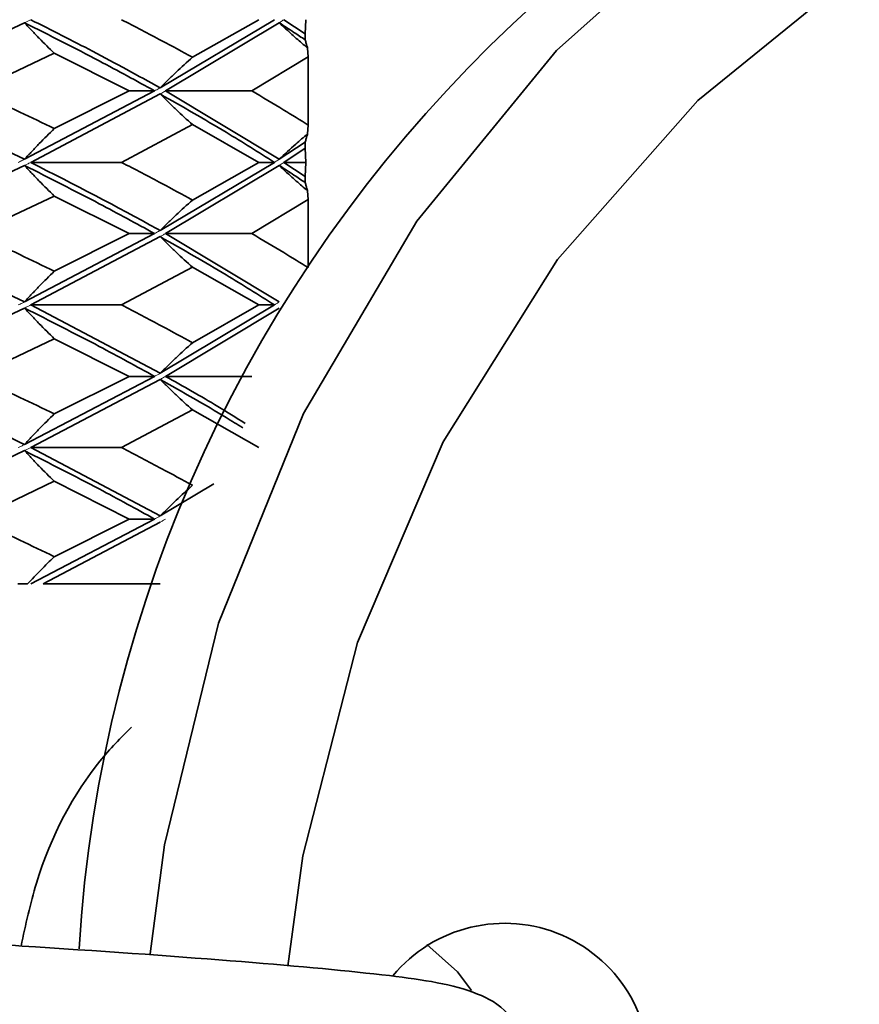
# Model space of a CAD drawing. Header units: millimetres. Extents: x 0 to 1118, y 0 to 864.
# Tile 71 of 200: x 493.84 to 496.59, y 376.68 to 379.91. Entities that reach past the tile are written whole.
import ezdxf

# ---------------------------------------------------------------- set-up
doc = ezdxf.new("R2010")
doc.units = ezdxf.units.MM
doc.layers.add('ALPHAREV', color=7, linetype='Continuous', lineweight=25)
doc.styles.add('SLDTEXTSTYLE0', font='TXT', dxfattribs={"width": 0.605})
doc.dimstyles.new('SLDDIMSTYLE1', dxfattribs={"dimtxt": 3.175, "dimasz": 4.572, "dimexe": 0, "dimexo": 0.0625, "dimgap": 0.79375, "dimtad": 0, "dimtih": 1, "dimtoh": 1, "dimdec": 1, "dimlfac": 3, "dimrnd": 1e-09, "dimzin": 12, "dimdsep": 46, "dimtxsty": 'SLDTEXTSTYLE0', "dimsah": 1, "dimcen": 0.09, "dimadec": 0, "dimazin": 3, "dimtfac": 1, "dimtofl": 0, "dimtmove": 0, "dimatfit": 3, "dimfxl": 1, "dimfrac": 2, "dimtolj": 1, "dimtzin": 12, "dimarcsym": 0})

# ---------------------------------------------------------------- blocks, each defined once
blk = doc.blocks.new('_D')
at = {"layer": 'ALPHAREV'}
for p, q in [((493.6161, 393.4261), (526.19, 393.4261)), ((524.5898, 393.4261), (524.5898, 380.3401)), ((520.5924, 379.6124), (519.5009, 379.6124)), ((519.5009, 379.6124), (519.5009, 374.7397)), ((526.6557, 379.6124), (527.7471, 379.6124)), ((527.7471, 379.6124), (527.7471, 374.7397)), ((519.5009, 374.7397), (520.5924, 374.7397)), ((527.7471, 374.7397), (526.6557, 374.7397)), ((524.5898, 360.9261), (524.5898, 374.0121)), ((493.6161, 360.9261), (526.19, 360.9261))]:
    blk.add_line(p, q, dxfattribs=at)
for points in [[(524.5898, 393.4261), (523.8278, 388.8541), (525.3518, 388.8541)], [(524.5898, 360.9261), (525.3518, 365.4981), (523.8278, 365.4981)]]:
    blk.add_solid(points, dxfattribs=at)
at = {"layer": 'ALPHAREV', "char_height": 3.175, "attachment_point": 1, "style": 'SLDTEXTSTYLE0'}
for s, insert in [('97.5', (509.9208, 378.8325)), ('3.8', (520.5924, 378.8325)), ('MIN.', (530.0292, 378.8325))]:
    blk.add_mtext(s, dxfattribs=dict(at, insert=insert))
blk = doc.blocks.new('_D_1')
at = {"layer": 'ALPHAREV'}
for p, q in [((493.6161, 522.0927), (556.2043, 522.0927)), ((554.6041, 522.0927), (554.6041, 380.3401)), ((555.8167, 379.6124), (554.7253, 379.6124)), ((554.7253, 379.6124), (554.7253, 374.7397)), ((564.3055, 379.6124), (565.3969, 379.6124)), ((565.3969, 379.6124), (565.3969, 374.7397)), ((554.7253, 374.7397), (555.8167, 374.7397)), ((565.3969, 374.7397), (564.3055, 374.7397)), ((554.6041, 232.2594), (554.6041, 374.0121)), ((493.6161, 232.2594), (556.2043, 232.2594))]:
    blk.add_line(p, q, dxfattribs=at)
for points in [[(554.6041, 522.0927), (553.8421, 517.5207), (555.3661, 517.5207)], [(554.6041, 232.2594), (555.3661, 236.8314), (553.8421, 236.8314)]]:
    blk.add_solid(points, dxfattribs=at)
at = {"layer": 'ALPHAREV', "char_height": 3.175, "attachment_point": 1, "style": 'SLDTEXTSTYLE0'}
for s, insert in [('869.5', (542.7199, 378.8325)), ('34.2', (555.8167, 378.8325))]:
    blk.add_mtext(s, dxfattribs=dict(at, insert=insert))

msp = doc.modelspace()

# ---------------------------------------------------------------- linework, layer by layer
at = {"color": 7, "linetype": 'Continuous', "lineweight": 35}
for p, q in [((493.8512, 379.9033), (493.378, 379.6795)), ((494.6725, 379.9133), (494.2968, 379.6896)), ((494.6882, 379.9033), (494.3149, 379.6795)), ((494.6209, 379.9133), (494.4031, 379.79)), ((494.7038, 379.9133), (494.7737, 379.8673)), ((494.7762, 379.9133), (494.7737, 379.8673)), ((494.7737, 379.8673), (494.7737, 379.8471)), ((494.7814, 379.8202), (494.7831, 379.7914)), ((493.949, 379.8032), (493.6884, 379.6795)), ((493.949, 379.8032), (494.1955, 379.6795)), ((494.7831, 379.7914), (494.5983, 379.6795)), ((494.7831, 379.7914), (494.7831, 379.5673)), ((493.378, 379.6795), (493.8512, 379.4547)), ((494.2787, 379.6795), (493.8512, 379.4547)), ((494.2968, 379.6693), (493.8715, 379.4446)), ((494.1955, 379.6795), (493.949, 379.5554)), ((494.2787, 379.6795), (494.1955, 379.6795)), ((494.3149, 379.6795), (494.6882, 379.4547)), ((494.3149, 379.6795), (494.5983, 379.6795)), ((494.4031, 379.5687), (494.1698, 379.4446)), ((494.4031, 379.5687), (494.6209, 379.4446)), ((494.7831, 379.5673), (494.7814, 379.5383)), ((494.7737, 379.5111), (494.6882, 379.4547)), ((494.7737, 379.5111), (494.7737, 379.4909)), ((494.7737, 379.4909), (494.7038, 379.4446)), ((494.7737, 379.4909), (494.7762, 379.4446)), ((493.8512, 379.4345), (493.378, 379.2106)), ((493.8715, 379.4446), (494.1698, 379.4446)), ((494.6725, 379.4446), (494.2968, 379.2207)), ((494.6882, 379.4345), (494.3149, 379.2106)), ((494.6209, 379.4446), (494.4031, 379.3208)), ((494.6725, 379.4446), (494.6209, 379.4446)), ((494.7038, 379.4446), (494.7737, 379.3984)), ((494.7038, 379.4446), (494.7762, 379.4446)), ((494.7762, 379.4446), (494.7737, 379.3984)), ((494.7737, 379.3984), (494.7737, 379.3781)), ((493.949, 379.334), (493.6884, 379.2106)), ((493.949, 379.334), (494.1955, 379.2106)), ((494.7814, 379.3511), (494.7831, 379.3222)), ((494.7831, 379.3222), (494.5983, 379.2106)), ((494.7831, 379.3222), (494.7831, 379.0987)), ((493.378, 379.2106), (493.8512, 378.9862)), ((494.2787, 379.2106), (493.8512, 378.9862)), ((494.1955, 379.2106), (493.949, 379.0869)), ((494.2787, 379.2106), (494.1955, 379.2106)), ((494.3149, 379.2106), (494.6882, 378.9862)), ((494.3149, 379.2106), (494.5983, 379.2106)), ((494.2968, 379.2006), (493.8715, 378.9761)), ((494.4031, 379.1001), (494.1698, 378.9761)), ((494.4031, 379.1001), (494.6209, 378.9761)), ((493.8512, 378.9659), (493.378, 378.7415)), ((493.8715, 378.9761), (494.2968, 378.7516)), ((493.8715, 378.9761), (494.1698, 378.9761)), ((494.6725, 378.9761), (494.2968, 378.7516)), ((494.6882, 378.9659), (494.3149, 378.7415)), ((494.6209, 378.9761), (494.4031, 378.852)), ((494.6725, 378.9761), (494.6209, 378.9761)), ((493.949, 378.8653), (493.6884, 378.7415)), ((493.949, 378.8653), (494.1955, 378.7415)), ((494.2787, 378.7415), (493.8512, 378.5177)), ((494.2968, 378.7314), (493.8715, 378.5076)), ((494.1955, 378.7415), (493.949, 378.6181)), ((494.2787, 378.7415), (494.1955, 378.7415)), ((494.3149, 378.7415), (494.5983, 378.7415)), ((494.4031, 378.6313), (494.1698, 378.5076)), ((494.4031, 378.6313), (494.6209, 378.5076)), ((493.8512, 378.4974), (493.378, 378.2727)), ((493.8715, 378.5076), (494.2968, 378.2828)), ((493.8715, 378.5076), (494.1698, 378.5076)), ((493.949, 378.3968), (493.6884, 378.2727)), ((493.949, 378.3968), (494.1955, 378.2727)), ((494.4739, 378.3887), (494.2968, 378.2828)), ((494.2787, 378.2727), (493.8723, 378.0594)), ((494.1955, 378.2727), (493.949, 378.149)), ((494.2787, 378.2727), (494.1955, 378.2727)), ((494.2968, 378.2626), (493.9126, 378.0594)), ((493.8297, 378.0594), (493.8609, 378.0594)), ((494.2098, 378.0594), (493.9126, 378.0594)), ((494.2974, 378.0594), (494.2098, 378.0594))]:
    msp.add_line(p, q, dxfattribs=at)
at = {"color": 7, "linetype": 'Continuous', "lineweight": 18}
for p in [(493.8512, 378.4974), (493.8715, 378.5076)]:
    msp.add_line(p, (493.8612, 378.5024), dxfattribs=at)
at = {"color": 7, "linetype": 'Continuous', "lineweight": 35, "flags": 128}
for points in [[(494.2638, 376.8442), (494.3115, 377.2022), (494.4889, 377.9305), (494.7676, 378.6192), (495.1407, 379.2515), (495.5991, 379.8118), (496.1314, 380.2862), (496.7247, 380.6631)], [(496.5966, 380.0799), (496.0639, 379.6478), (495.6032, 379.1251), (495.2268, 378.5261), (494.9452, 377.8671), (494.766, 377.166), (494.7162, 376.8042)], [(495.3202, 376.7237), (495.2747, 376.7852), (495.1736, 376.8745)]]:
    msp.add_lwpolyline(points, dxfattribs=at)
at = {"color": 7, "linetype": 'Continuous', "lineweight": 35}
for centre, radius, start, end in [((498.5746, 376.583), 4.5526, 92.5947, 176.5022), ((495.4287, 376.4675), 0.477, 352.7174, 140.37)]:
    msp.add_arc(centre, radius, start, end, dxfattribs=at)
at = {"color": 7, "linetype": 'Continuous', "lineweight": 18}
for points, knots in [([(493.8512, 379.9033), (493.8517, 379.9035), (493.8554, 379.9053), (493.8622, 379.9087), (493.8684, 379.9118), (493.8715, 379.9133)], [0, 0, 0, 0, 0.079879, 0.539939, 1, 1, 1, 1]), ([(494.6882, 379.9033), (494.6892, 379.9039), (494.6923, 379.9059), (494.6975, 379.9092), (494.7017, 379.912), (494.7038, 379.9133)], [0, 0, 0, 0, 0.184818, 0.5924085, 1, 1, 1, 1]), ([(494.2968, 379.6896), (494.2953, 379.6887), (494.2916, 379.6866), (494.2855, 379.6832), (494.281, 379.6807), (494.2787, 379.6795)], [0, 0, 0, 0, 0.249999, 0.624999, 1, 1, 1, 1]), ([(494.2968, 379.6693), (494.2987, 379.6704), (494.3026, 379.6726), (494.3086, 379.676), (494.3128, 379.6783), (494.3149, 379.6795)], [0, 0, 0, 0, 0.3093152, 0.6546573, 1, 1, 1, 1]), ([(493.8512, 379.4547), (493.849, 379.4536), (493.8445, 379.4514), (493.8378, 379.448), (493.8331, 379.4457), (493.8308, 379.4446)], [0, 0, 0, 0, 0.321356, 0.660678, 1, 1, 1, 1]), ([(493.8512, 379.4345), (493.8541, 379.4359), (493.8589, 379.4383), (493.8657, 379.4417), (493.8695, 379.4436), (493.8715, 379.4446)], [0, 0, 0, 0, 0.424502, 0.712251, 1, 1, 1, 1]), ([(494.6882, 379.4547), (494.6866, 379.4537), (494.6832, 379.4515), (494.6779, 379.4481), (494.6743, 379.4458), (494.6725, 379.4446)], [0, 0, 0, 0, 0.310283, 0.655141, 1, 1, 1, 1]), ([(494.6882, 379.4345), (494.6891, 379.4351), (494.6922, 379.437), (494.6974, 379.4404), (494.7017, 379.4432), (494.7038, 379.4446)], [0, 0, 0, 0, 0.171318, 0.585658, 1, 1, 1, 1]), ([(494.2968, 379.2207), (494.2951, 379.2197), (494.2912, 379.2176), (494.2851, 379.2142), (494.2808, 379.2118), (494.2787, 379.2106)], [0, 0, 0, 0, 0.294262, 0.647131, 1, 1, 1, 1]), ([(494.2968, 379.2006), (494.2984, 379.2014), (494.3014, 379.2031), (494.3074, 379.2065), (494.3119, 379.209), (494.3149, 379.2106)], [0, 0, 0, 0, 0.252984, 0.505968, 1, 1, 1, 1]), ([(493.8512, 378.9862), (493.8487, 378.985), (493.8438, 378.9825), (493.837, 378.9791), (493.8327, 378.977), (493.8308, 378.9761)], [0, 0, 0, 0, 0.365672, 0.731345, 1, 1, 1, 1]), ([(494.6882, 378.9862), (494.6856, 378.9845), (494.6817, 378.982), (494.6764, 378.9786), (494.6738, 378.9769), (494.6725, 378.9761)], [0, 0, 0, 0, 0.499999, 0.749999, 1, 1, 1, 1]), ([(493.8512, 378.9659), (493.8546, 378.9676), (493.8597, 378.9702), (493.8664, 378.9735), (493.8698, 378.9752), (493.8715, 378.9761)], [0, 0, 0, 0, 0.499999, 0.749999, 1, 1, 1, 1]), ([(494.2968, 378.7516), (494.2938, 378.7499), (494.2893, 378.7474), (494.2832, 378.744), (494.2802, 378.7423), (494.2787, 378.7415)], [0, 0, 0, 0, 0.499999, 0.749999, 1, 1, 1, 1]), ([(494.2968, 378.7314), (494.2983, 378.7323), (494.3021, 378.7344), (494.3081, 378.7377), (494.3126, 378.7402), (494.3149, 378.7415)], [0, 0, 0, 0, 0.249999, 0.624999, 1, 1, 1, 1]), ([(493.8512, 378.5177), (493.8495, 378.5168), (493.846, 378.5151), (493.8392, 378.5117), (493.8341, 378.5092), (493.8308, 378.5076)], [0, 0, 0, 0, 0.256197, 0.512395, 1, 1, 1, 1]), ([(494.2968, 378.2828), (494.294, 378.2813), (494.2896, 378.2788), (494.2836, 378.2754), (494.2803, 378.2736), (494.2787, 378.2727)], [0, 0, 0, 0, 0.4618899, 0.7309448, 1, 1, 1, 1]), ([(494.2968, 378.2626), (494.2996, 378.2641), (494.304, 378.2666), (494.31, 378.27), (494.3132, 378.2718), (494.3149, 378.2727)], [0, 0, 0, 0, 0.456789, 0.728394, 1, 1, 1, 1])]:
    msp.add_open_spline(points, degree=3, knots=knots, dxfattribs=at)
at = {"color": 7, "linetype": 'Continuous', "lineweight": 35}
for points, knots in [([(493.949, 379.8032), (493.9325, 379.8193), (493.9076, 379.8436), (493.8752, 379.8773), (493.8592, 379.8946), (493.8512, 379.9033)], [0, 0, 0, 0, 0.499745, 0.749837, 1, 1, 1, 1]), ([(493.8512, 379.9033), (493.9342, 379.8616), (494.0824, 379.7871), (494.2187, 379.7124), (494.2787, 379.6795)], [0, 0, 0, 0, 0.559537, 1, 1, 1, 1]), ([(493.8715, 379.9133), (493.9402, 379.8788), (494.0881, 379.8043), (494.224, 379.7296), (494.2968, 379.6896)], [0, 0, 0, 0, 0.464443, 1, 1, 1, 1]), ([(494.1698, 379.9133), (494.2144, 379.8903), (494.294, 379.8492), (494.3697, 379.808), (494.4031, 379.79)], [0, 0, 0, 0, 0.560081, 1, 1, 1, 1]), ([(494.7814, 379.8202), (494.769, 379.8308), (494.7471, 379.8495), (494.716, 379.8773), (494.6975, 379.8946), (494.6882, 379.9033)], [0, 0, 0, 0, 0.392696, 0.696304, 1, 1, 1, 1]), ([(494.6882, 379.9033), (494.7044, 379.8928), (494.7333, 379.874), (494.7614, 379.8554), (494.7737, 379.8471)], [0, 0, 0, 0, 0.560187, 1, 1, 1, 1]), ([(494.7737, 379.8471), (494.7748, 379.8432), (494.7769, 379.8355), (494.7794, 379.8267), (494.781, 379.8218), (494.7814, 379.8202)], [0, 0, 0, 0, 0.408981, 0.81146, 1, 1, 1, 1]), ([(494.4031, 379.79), (494.3851, 379.7737), (494.358, 379.7494), (494.3228, 379.7156), (494.3055, 379.6983), (494.2968, 379.6896)], [0, 0, 0, 0, 0.499733, 0.749831, 1, 1, 1, 1]), ([(493.6884, 379.6795), (493.7379, 379.6563), (493.8265, 379.615), (493.9116, 379.5736), (493.949, 379.5554)], [0, 0, 0, 0, 0.559898, 1, 1, 1, 1]), ([(494.4031, 379.5687), (494.3851, 379.5849), (494.3581, 379.6094), (494.3229, 379.6433), (494.3055, 379.6606), (494.2968, 379.6693)], [0, 0, 0, 0, 0.49975, 0.749842, 1, 1, 1, 1]), ([(494.2968, 379.6693), (494.3704, 379.6274), (494.5018, 379.5525), (494.6204, 379.4776), (494.6725, 379.4446)], [0, 0, 0, 0, 0.559992, 1, 1, 1, 1]), ([(494.5983, 379.6795), (494.6337, 379.6585), (494.6969, 379.6211), (494.7567, 379.5837), (494.7831, 379.5673)], [0, 0, 0, 0, 0.559899, 1, 1, 1, 1]), ([(493.949, 379.5554), (493.9325, 379.5391), (493.9076, 379.5147), (493.8752, 379.4808), (493.8592, 379.4634), (493.8512, 379.4547)], [0, 0, 0, 0, 0.499749, 0.749841, 1, 1, 1, 1]), ([(494.7814, 379.5383), (494.7685, 379.5271), (494.7369, 379.5), (494.7063, 379.4715), (494.6882, 379.4547)], [0, 0, 0, 0, 0.4111525, 1, 1, 1, 1]), ([(494.7814, 379.5383), (494.7809, 379.5366), (494.7794, 379.5316), (494.7768, 379.5227), (494.7748, 379.515), (494.7737, 379.5111)], [0, 0, 0, 0, 0.194969, 0.597469, 1, 1, 1, 1]), ([(493.949, 379.334), (493.9325, 379.3503), (493.9076, 379.3746), (493.8752, 379.4084), (493.8592, 379.4258), (493.8512, 379.4345)], [0, 0, 0, 0, 0.499734, 0.749832, 1, 1, 1, 1]), ([(493.8512, 379.4345), (493.9343, 379.3926), (494.0825, 379.3178), (494.2188, 379.2434), (494.2787, 379.2106)], [0, 0, 0, 0, 0.560454, 1, 1, 1, 1]), ([(493.8715, 379.4446), (494.0138, 379.3718), (494.1598, 379.2971), (494.2935, 379.2226), (494.2968, 379.2207)], [0, 0, 0, 0, 0.9754367, 1, 1, 1, 1]), ([(494.1698, 379.4446), (494.2144, 379.4215), (494.294, 379.3801), (494.3697, 379.3389), (494.4031, 379.3208)], [0, 0, 0, 0, 0.560274, 1, 1, 1, 1]), ([(494.7814, 379.3511), (494.769, 379.3617), (494.7471, 379.3806), (494.716, 379.4084), (494.6975, 379.4258), (494.6882, 379.4345)], [0, 0, 0, 0, 0.392761, 0.696338, 1, 1, 1, 1]), ([(494.6882, 379.4345), (494.7044, 379.424), (494.7333, 379.4052), (494.7614, 379.3864), (494.7737, 379.3781)], [0, 0, 0, 0, 0.560108, 1, 1, 1, 1]), ([(494.7737, 379.3781), (494.7748, 379.3742), (494.7769, 379.3665), (494.7794, 379.3577), (494.781, 379.3527), (494.7814, 379.3511)], [0, 0, 0, 0, 0.408953, 0.811443, 1, 1, 1, 1]), ([(494.4031, 379.3208), (494.3851, 379.3046), (494.3581, 379.2804), (494.3228, 379.2467), (494.3055, 379.2294), (494.2968, 379.2207)], [0, 0, 0, 0, 0.499754, 0.749841, 1, 1, 1, 1]), ([(493.6884, 379.2106), (493.7379, 379.1876), (493.8265, 379.1464), (493.9116, 379.1051), (493.949, 379.0869)], [0, 0, 0, 0, 0.559724, 1, 1, 1, 1]), ([(494.5983, 379.2106), (494.6337, 379.1898), (494.6969, 379.1525), (494.7567, 379.1152), (494.7831, 379.0987)], [0, 0, 0, 0, 0.559742, 1, 1, 1, 1]), ([(494.4031, 379.1001), (494.3851, 379.1164), (494.3581, 379.1407), (494.3229, 379.1746), (494.3055, 379.1919), (494.2968, 379.2006)], [0, 0, 0, 0, 0.499758, 0.749847, 1, 1, 1, 1]), ([(494.2968, 379.2006), (494.3704, 379.1587), (494.5018, 379.084), (494.6203, 379.0091), (494.6725, 378.9761)], [0, 0, 0, 0, 0.559676, 1, 1, 1, 1]), ([(493.949, 379.0869), (493.9325, 379.0706), (493.9076, 379.0462), (493.8752, 379.0123), (493.8592, 378.9949), (493.8512, 378.9862)], [0, 0, 0, 0, 0.499742, 0.749837, 1, 1, 1, 1]), ([(493.949, 378.8653), (493.9325, 378.8815), (493.9076, 378.9059), (493.8752, 378.9398), (493.8592, 378.9572), (493.8512, 378.9659)], [0, 0, 0, 0, 0.499742, 0.749837, 1, 1, 1, 1]), ([(493.8512, 378.9659), (493.9343, 378.924), (494.0825, 378.849), (494.2188, 378.7743), (494.2787, 378.7415)], [0, 0, 0, 0, 0.560361, 1, 1, 1, 1]), ([(494.1698, 378.9761), (494.2144, 378.9529), (494.294, 378.9115), (494.3697, 378.8702), (494.4031, 378.852)], [0, 0, 0, 0, 0.5601, 1, 1, 1, 1]), ([(494.4031, 378.852), (494.3851, 378.8358), (494.3581, 378.8114), (494.3229, 378.7776), (494.3055, 378.7603), (494.2968, 378.7516)], [0, 0, 0, 0, 0.499758, 0.749847, 1, 1, 1, 1]), ([(493.378, 378.7415), (493.4501, 378.7087), (493.6135, 378.6342), (493.766, 378.5595), (493.8512, 378.5177)], [0, 0, 0, 0, 0.441243, 1, 1, 1, 1]), ([(493.6884, 378.7415), (493.7379, 378.7185), (493.8265, 378.6774), (493.9116, 378.6362), (493.949, 378.6181)], [0, 0, 0, 0, 0.559866, 1, 1, 1, 1]), ([(494.4031, 378.6313), (494.3851, 378.6475), (494.3581, 378.6718), (494.3228, 378.7055), (494.3055, 378.7228), (494.2968, 378.7314)], [0, 0, 0, 0, 0.499754, 0.749841, 1, 1, 1, 1]), ([(494.2968, 378.7314), (494.3709, 378.6898), (494.4652, 378.6368), (494.5502, 378.5836), (494.5684, 378.5722)], [0, 0, 0, 0, 0.785918, 1, 1, 1, 1]), ([(494.3149, 378.7415), (494.3731, 378.7087), (494.4642, 378.6573), (494.5465, 378.6057), (494.5761, 378.5871)], [0, 0, 0, 0, 0.63919, 1, 1, 1, 1]), ([(493.949, 378.6181), (493.9325, 378.6019), (493.9076, 378.5776), (493.8752, 378.5437), (493.8592, 378.5264), (493.8512, 378.5177)], [0, 0, 0, 0, 0.499734, 0.749832, 1, 1, 1, 1]), ([(493.949, 378.3968), (493.9325, 378.413), (493.9076, 378.4374), (493.8752, 378.4713), (493.8592, 378.4887), (493.8512, 378.4974)], [0, 0, 0, 0, 0.499749, 0.749841, 1, 1, 1, 1]), ([(493.8512, 378.4974), (493.9342, 378.4555), (494.0825, 378.3805), (494.2187, 378.3057), (494.2787, 378.2727)], [0, 0, 0, 0, 0.560044, 1, 1, 1, 1]), ([(494.1698, 378.5076), (494.2144, 378.4844), (494.294, 378.4431), (494.3697, 378.4017), (494.4031, 378.3835)], [0, 0, 0, 0, 0.5599268, 1, 1, 1, 1]), ([(494.4031, 378.3835), (494.3851, 378.3672), (494.3581, 378.3428), (494.3229, 378.3089), (494.3055, 378.2915), (494.2968, 378.2828)], [0, 0, 0, 0, 0.49975, 0.749842, 1, 1, 1, 1]), ([(493.6884, 378.2727), (493.738, 378.2496), (493.8265, 378.2083), (493.9116, 378.1671), (493.949, 378.149)], [0, 0, 0, 0, 0.560303, 1, 1, 1, 1]), ([(493.949, 378.149), (493.9341, 378.1345), (493.9043, 378.1056), (493.8755, 378.0749), (493.861, 378.0596)], [0, 0, 0, 0, 0.4998068, 1, 1, 1, 1]), ([(493.8397, 376.8697), (493.8548, 376.9395), (493.9052, 377.1727), (494.0447, 377.4294), (494.1676, 377.5537), (494.2026, 377.5891)], [0, 0, 0, 0, 0.234057, 0.781988, 1, 1, 1, 1]), ([(492.0363, 377.1458), (491.7148, 377.1452), (491.108, 377.1441), (490.3913, 377.1406), (489.9125, 377.1393), (489.5691, 377.1284), (489.453, 377.1327), (489.3539, 377.0936), (489.3176, 377.0732), (489.2666, 377.0266), (489.2242, 376.9575), (489.208, 376.8721), (489.2205, 376.793), (489.2468, 376.7335), (489.2817, 376.689), (489.3321, 376.6465), (489.4863, 376.5816), (489.6436, 376.5963), (490.2287, 376.5497), (490.9648, 376.5161), (491.7999, 376.4742), (492.6712, 376.428), (493.5237, 376.3821), (494.3001, 376.3307), (494.8625, 376.2887), (495.1253, 376.246), (495.1224, 376.2535), (495.122, 376.2545)], [0, 0, 0, 0, 0.074048, 0.139752, 0.19457, 0.240619, 0.302747, 0.311132, 0.316959, 0.321654, 0.328201, 0.336978, 0.342103, 0.347373, 0.352536, 0.357895, 0.370215, 0.443967, 0.518733, 0.586141, 0.651699, 0.716807, 0.78172, 0.849776, 0.921025, 0.988866, 1, 1, 1, 1]), ([(495.0021, 376.1724), (495.1668, 376.1894), (495.3837, 376.2116), (495.499, 376.3734), (495.514, 376.453), (495.5108, 376.5213), (495.4831, 376.5984), (495.4201, 376.6751), (495.2966, 376.7389), (495.0576, 376.7752), (494.5961, 376.818), (493.9283, 376.866), (493.1532, 376.9106), (492.3407, 376.9543), (491.5316, 376.9963), (490.7579, 377.0339), (490.2063, 377.0615), (489.8506, 377.0851), (489.6762, 377.09), (489.5998, 377.1106), (489.6148, 377.0915), (489.6152, 377.0911)], [0, 0, 0, 0, 0.093796, 0.123563, 0.133562, 0.140367, 0.151603, 0.164288, 0.195931, 0.271939, 0.359403, 0.447785, 0.529242, 0.609497, 0.690615, 0.77185, 0.861741, 0.910252, 0.957207, 0.998915, 1, 1, 1, 1])]:
    msp.add_open_spline(points, degree=3, knots=knots, dxfattribs=at)

# ---------------------------------------------------------------- dimensions: what is measured, and where the dimension line sits
at = {"layer": 'ALPHAREV'}
dim = msp.add_linear_dim(base=(554.6041, 232.2594), p1=(492.0159, 522.0927), p2=(492.0159, 232.2594), angle=90, dimstyle='SLDDIMSTYLE1', dxfattribs=at)
dim.commit()
dim.dimension.update_dxf_attribs({"geometry": '_D_1', "text_midpoint": (554.6041, 377.1761), "dimtype": 160})
dim = msp.add_linear_dim(base=(524.5898, 393.4261), p1=(492.0159, 360.9261), p2=(492.0159, 393.4261), angle=90, text='<> MIN.', dimstyle='SLDDIMSTYLE1', dxfattribs=at)
dim.commit()
dim.dimension.update_dxf_attribs({"geometry": '_D', "text_midpoint": (524.5898, 377.1761), "dimtype": 160})

doc.saveas('drawing.dxf')
